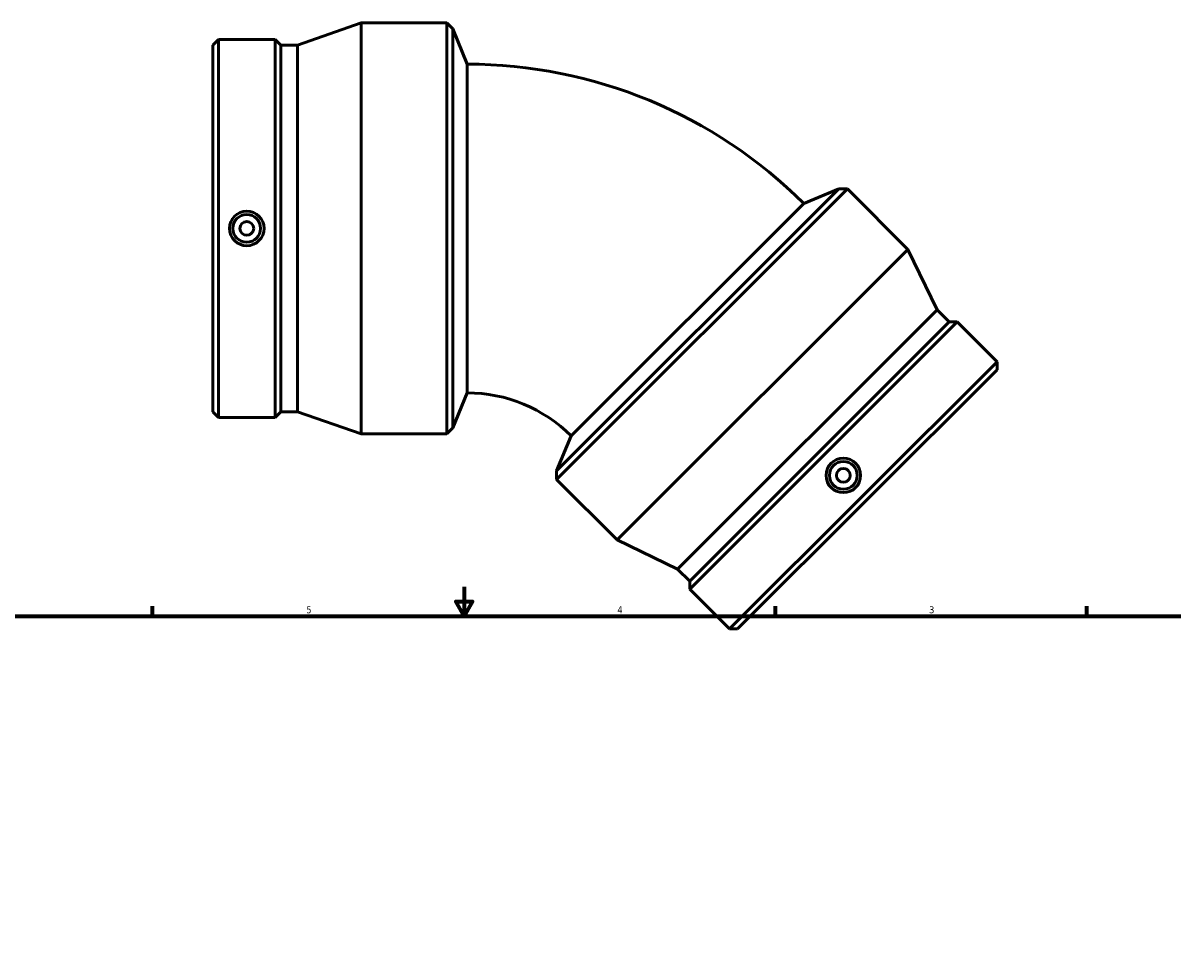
# Model space of a CAD drawing. Header units: inches. Extents: x -5.3 to 45.9, y -2.7 to 35.
# Tile 4 of 5: x 11 to 26.7, y 16.4 to 29.1. Entities that reach past the tile are written whole.
import ezdxf

# ---------------------------------------------------------------- set-up
doc = ezdxf.new("R2010")
doc.units = ezdxf.units.IN
doc.header["$MEASUREMENT"] = 0
doc.layers.add('Border (ANSI)', color=7, linetype='Continuous', lineweight=70)
doc.layers.add('Visible (ANSI)', color=7, linetype='Continuous', lineweight=50)
doc.styles.add('Note Text (ANSI)', font='tahoma.ttf')

# ---------------------------------------------------------------- blocks, each defined once
blk = doc.blocks.new('Borders Default Border')
at = {"layer": 'Border (ANSI)'}
for p, q in [((12.75, 21), (12.75, 21.134)), ((21.25, 21), (21.25, 21.134)), ((25.5, 21), (25.5, 21.134))]:
    blk.add_line(p, q, dxfattribs=at)
at = {"layer": 'Border (ANSI)', "flags": 128}
for points in [[(17, 21.4), (17, 21), (16.885, 21.2), (17.115, 21.2), (17, 21)], [(0.5, 1), (0.5, 21), (33.5, 21), (33.5, 1), (0.5, 1)]]:
    blk.add_lwpolyline(points, dxfattribs=at)
at = {"layer": 'Border (ANSI)', "color": 5, "true_color": 0x0000ff, "char_height": 0.0945, "attachment_point": 7, "style": 'Note Text (ANSI)'}
for s, insert in [('5', (14.847, 21.038)), ('4', (19.092, 21.04)), ('3', (23.346, 21.038))]:
    blk.add_mtext(s, dxfattribs=dict(at, insert=insert))

msp = doc.modelspace()

# ---------------------------------------------------------------- linework, layer by layer
at = {"layer": 'Visible (ANSI)'}
for p, q in [((14.728, 28.797), (15.593, 29.099)), ((15.593, 23.489), (15.593, 29.099)), ((15.593, 29.099), (16.762, 29.099)), ((16.762, 23.489), (16.762, 29.099)), ((16.844, 29.017), (16.762, 29.099)), ((16.844, 23.571), (16.844, 29.017)), ((17.042, 28.538), (16.844, 29.017)), ((13.572, 28.797), (13.649, 28.874)), ((13.572, 23.791), (13.572, 28.797)), ((13.649, 23.713), (13.649, 28.874)), ((13.649, 28.874), (14.42, 28.874)), ((14.42, 23.713), (14.42, 28.874)), ((14.497, 28.797), (14.42, 28.874)), ((14.497, 23.791), (14.497, 28.797)), ((14.497, 28.797), (14.728, 28.797)), ((14.728, 23.791), (14.728, 28.797)), ((17.042, 28.538), (17.042, 24.05)), ((22.113, 26.834), (18.263, 22.983)), ((22.23, 26.834), (18.263, 22.867)), ((21.635, 26.636), (22.113, 26.834)), ((22.113, 26.834), (22.23, 26.834)), ((23.056, 26.007), (22.23, 26.834)), ((18.461, 23.462), (21.635, 26.636)), ((23.056, 26.007), (19.089, 22.04)), ((23.454, 25.183), (23.056, 26.007)), ((23.454, 25.183), (19.914, 21.642)), ((23.618, 25.019), (23.454, 25.183)), ((23.727, 25.019), (20.078, 21.369)), ((23.618, 25.019), (20.078, 21.479)), ((23.618, 25.019), (23.727, 25.019)), ((24.272, 24.474), (23.727, 25.019)), ((24.272, 24.474), (20.622, 20.825)), ((24.272, 24.365), (20.732, 20.825)), ((24.272, 24.365), (24.272, 24.474)), ((17.042, 24.05), (16.844, 23.571)), ((13.572, 23.791), (13.649, 23.713)), ((13.649, 23.713), (14.42, 23.713)), ((14.497, 23.791), (14.42, 23.713)), ((14.497, 23.791), (14.728, 23.791)), ((14.728, 23.791), (15.593, 23.489)), ((16.844, 23.571), (16.762, 23.489)), ((15.593, 23.489), (16.762, 23.489)), ((18.461, 23.462), (18.263, 22.983)), ((18.263, 22.983), (18.263, 22.867)), ((19.089, 22.04), (18.263, 22.867)), ((19.914, 21.642), (19.089, 22.04)), ((20.078, 21.479), (19.914, 21.642)), ((20.078, 21.479), (20.078, 21.369)), ((20.622, 20.825), (20.078, 21.369)), ((20.732, 20.825), (20.622, 20.825))]:
    msp.add_line(p, q, dxfattribs=at)
for centre, radius in [((14.034, 26.294), 0.236), ((14.034, 26.294), 0.189), ((14.034, 26.294), 0.0945), ((22.175, 22.922), 0.236), ((22.175, 22.922), 0.189), ((22.175, 22.922), 0.0945)]:
    msp.add_circle(centre, radius, dxfattribs=at)
for radius in [6.494, 2.006]:
    msp.add_arc((17.042, 22.043), radius, 45, 90, dxfattribs=at)

# ---------------------------------------------------------------- block references
msp.add_blockref('Borders Default Border', (0, 0))

doc.saveas('drawing.dxf')
